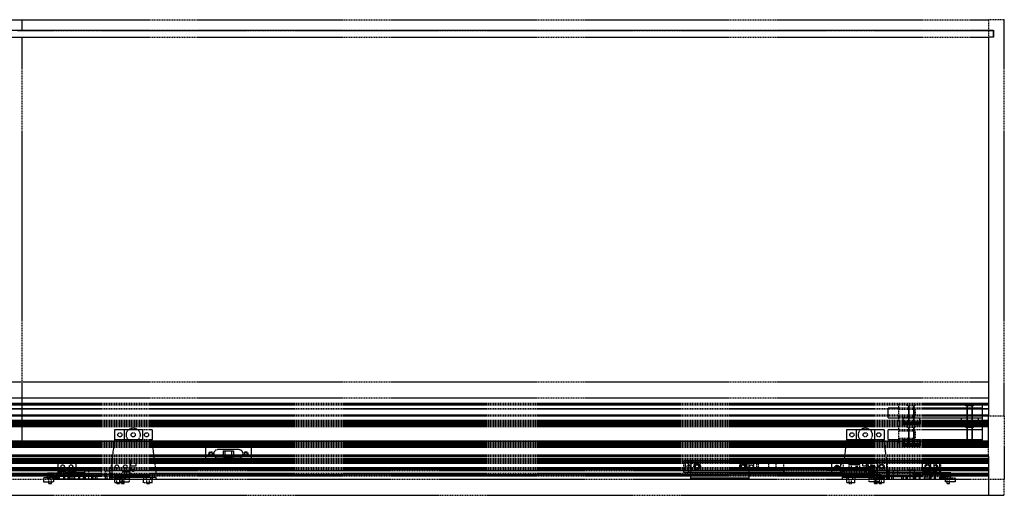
# Model space of a CAD drawing. Header units: millimetres. Extents: x 0 to 3534, y 0 to 599.
# Tile 3 of 3: x 2354 to 3534, y 29 to 599. Entities that reach past the tile are written whole.
import ezdxf

# ---------------------------------------------------------------- set-up
doc = ezdxf.new("R2010")
doc.units = ezdxf.units.MM
doc.header["$LTSCALE"] = 10
doc.linetypes.add('ALLCAD_Strich', pattern=[0.2, 0.15, -0.05])
doc.layers.add('BESCH_KONT_sich_schn_grun_2d', color=10, linetype='Continuous')

msp = doc.modelspace()

# ---------------------------------------------------------------- linework, layer by layer
at = {"layer": 'BESCH_KONT_sich_schn_grun_2d', "linetype": 'ALLCAD_Strich'}
for p, q in [((19, 599), (3515, 599)), ((2357.5, 586.4), (2357.5, 599)), ((3515, 599), (3515, 586.4)), ((3534, 599), (3515, 599)), ((3515, 599), (3515, 125)), ((3534, 124), (3534, 599)), ((19, 586.4), (3515, 586.4)), ((19, 578), (3515, 578)), ((2352, 586), (3515, 586)), ((2357.5, 94), (2357.5, 578)), ((3515, 586.4), (3521, 586.4)), ((3515, 586), (3520.5, 586)), ((3521, 578), (3515, 578)), ((3515, 578), (3515, 125)), ((3520.5, 586), (3520.5, 578)), ((3521, 586.4), (3521, 578)), ((19, 165), (3515, 165)), ((19, 146), (3515, 146)), ((3515, 139), (19, 139)), ((3515, 138.5), (19, 138.5)), ((3515, 137.5), (19, 137.5)), ((3515, 137), (19, 137)), ((3515, 132.5), (19, 132.5)), ((3515, 132.1), (19, 132.1)), ((3395, 127.8), (3395, 133.8)), ((3395, 133.8), (3407.5, 133.8)), ((3407.5, 138.3), (3507.5, 138.3)), ((3407.5, 137), (3407.5, 138.3)), ((3407.5, 118.5), (3407.5, 137)), ((3407.5, 133.8), (3507.5, 133.8)), ((3407.5, 132.3), (3427.5, 132.3)), ((3407.5, 132.3), (3427.5, 132.3)), ((3418, 136.3), (3418, 138.3)), ((3418, 136.3), (3418, 138.3)), ((3427, 136.3), (3418, 136.3)), ((3427, 136.3), (3418, 136.3)), ((3419.5, 136.3), (3419.5, 117.3)), ((3419.5, 113.8), (3419.5, 136.3)), ((3425.5, 136.3), (3425.5, 117.3)), ((3425.5, 113.8), (3425.5, 136.3)), ((3427, 136.3), (3427, 138.3)), ((3427, 136.3), (3427, 138.3)), ((3427.5, 123.3), (3427.5, 132.3)), ((3427.5, 123.3), (3427.5, 132.3)), ((3488, 136.3), (3488, 138.3)), ((3488, 136.3), (3488, 138.3)), ((3497, 136.3), (3488, 136.3)), ((3497, 136.3), (3488, 136.3)), ((3489.5, 136.3), (3489.5, 117.3)), ((3489.5, 113.8), (3489.5, 136.3)), ((3495.5, 136.3), (3495.5, 117.3)), ((3495.5, 113.8), (3495.5, 136.3)), ((3497, 136.3), (3497, 138.3)), ((3497, 136.3), (3497, 138.3)), ((3507.5, 138.3), (3507.5, 137)), ((3507.5, 137), (3507.5, 118.5)), ((3507.5, 137), (3507.5, 137)), ((3507.5, 137), (3507.5, 137)), ((3507.5, 137), (3507.5, 137)), ((3507.5, 137), (3507.5, 137)), ((3507.5, 137), (3507.5, 137)), ((3507.5, 137), (3507.5, 137)), ((3507.5, 137), (3507.5, 137)), ((3507.5, 137), (3507.5, 137)), ((3507.5, 137), (3507.5, 137)), ((3507.5, 137), (3507.5, 137)), ((3507.5, 137), (3507.5, 137)), ((3507.5, 137), (3507.5, 137)), ((3507.5, 137), (3507.5, 137)), ((3507.5, 137), (3507.5, 137)), ((3507.5, 137), (3507.5, 137)), ((3507.5, 137), (3507.5, 137)), ((3507.5, 137), (3507.5, 137)), ((3507.5, 137), (3507.5, 137)), ((3507.5, 137), (3507.5, 137)), ((3507.5, 137), (3507.5, 137)), ((3507.5, 137), (3507.5, 137)), ((3507.5, 137), (3507.5, 137)), ((3507.5, 137), (3507.5, 137)), ((3507.5, 137), (3507.5, 137)), ((3507.5, 137), (3507.5, 137)), ((3507.5, 137), (3507.5, 137)), ((3507.5, 137), (3507.5, 137)), ((3507.5, 137), (3507.5, 137)), ((3507.5, 137), (3507.5, 137)), ((3507.5, 137), (3507.5, 137)), ((3507.5, 137), (3507.5, 137)), ((3515, 125), (19, 125)), ((3515, 124), (19, 124)), ((3515, 124), (19, 124)), ((3515, 118.5), (19, 118.5)), ((3395, 121.8), (3395, 127.8)), ((3395, 121.8), (3407.5, 121.8)), ((3407.5, 123.3), (3427.5, 123.3)), ((3407.5, 123.3), (3427.5, 123.3)), ((3407.5, 121.8), (3507.5, 121.8)), ((3407.5, 117.3), (3407.5, 118.5)), ((3412.5, 121.8), (3412.5, 117)), ((3412.5, 121.8), (3432.5, 121.8)), ((3432.5, 121.8), (3432.5, 117)), ((3482.5, 121.8), (3482.5, 117)), ((3482.5, 121.8), (3502.5, 121.8)), ((3502.5, 121.8), (3502.5, 117)), ((3507.5, 118.5), (3507.5, 117.3)), ((3515, 115), (3515, 125)), ((3534, 124), (3515, 124)), ((3534, 124), (3534, 48)), ((3515, 117), (19, 117)), ((3515, 116.5), (19, 116.5)), ((3515, 116), (19, 116)), ((3515, 115), (19, 115)), ((3515, 114.8), (19, 114.8)), ((3515, 113.5), (19, 113.5)), ((3515, 113.2), (19, 113.2)), ((3515, 113), (19, 113)), ((3515, 112.5), (19, 112.5)), ((3515, 111), (19, 111)), ((2468, 107.5), (2468, 95.5)), ((2479.5, 107.5), (2468, 107.5)), ((2479.5, 107.5), (2479.5, 95.5)), ((2501.5, 107.5), (2479.5, 107.5)), ((2501.5, 107.5), (2501.5, 95.5)), ((2513, 107.5), (2501.5, 107.5)), ((2513, 107.5), (2513, 95.5)), ((3345, 107.5), (3345, 95.5)), ((3356.5, 107.5), (3345, 107.5)), ((3356.5, 107.5), (3356.5, 95.5)), ((3378.5, 107.5), (3356.5, 107.5)), ((3378.5, 107.5), (3378.5, 95.5)), ((3390, 107.5), (3378.5, 107.5)), ((3390, 107.5), (3390, 95.5)), ((3395, 101.8), (3395, 107.8)), ((3395, 107.8), (3407.5, 107.8)), ((3407.5, 117.3), (3507.5, 117.3)), ((3407.5, 112.3), (3507.5, 112.3)), ((3407.5, 111), (3407.5, 112.3)), ((3407.5, 92.5), (3407.5, 111)), ((3407.5, 107.8), (3507.5, 107.8)), ((3407.5, 106.3), (3427.5, 106.3)), ((3407.5, 106.3), (3427.5, 106.3)), ((3412.5, 117), (3432.5, 117)), ((3412.5, 115.9), (3412.5, 117)), ((3432.5, 115.9), (3412.5, 115.9)), ((3412.5, 115.9), (3412.5, 113.8)), ((3412.5, 115.3), (3432.5, 115.3)), ((3412.5, 113.8), (3432.5, 113.8)), ((3418, 110.3), (3418, 112.3)), ((3418, 110.3), (3418, 112.3)), ((3427, 110.3), (3418, 110.3)), ((3427, 110.3), (3418, 110.3)), ((3419.5, 113.8), (3419.5, 115.3)), ((3419.5, 110.3), (3419.5, 91.3)), ((3419.5, 87.8), (3419.5, 110.3)), ((3425.5, 113.8), (3425.5, 115.3)), ((3425.5, 110.3), (3425.5, 91.3)), ((3425.5, 87.8), (3425.5, 110.3)), ((3427, 110.3), (3427, 112.3)), ((3427, 110.3), (3427, 112.3)), ((3427.5, 97.3), (3427.5, 106.3)), ((3427.5, 97.3), (3427.5, 106.3)), ((3432.5, 117), (3432.5, 115.9)), ((3432.5, 115.9), (3432.5, 113.8)), ((3482.5, 117), (3502.5, 117)), ((3482.5, 115.9), (3482.5, 117)), ((3502.5, 115.9), (3482.5, 115.9)), ((3482.5, 115.9), (3482.5, 113.8)), ((3482.5, 115.3), (3502.5, 115.3)), ((3482.5, 113.8), (3502.5, 113.8)), ((3488, 110.3), (3488, 112.3)), ((3488, 110.3), (3488, 112.3)), ((3497, 110.3), (3488, 110.3)), ((3497, 110.3), (3488, 110.3)), ((3489.5, 113.8), (3489.5, 115.3)), ((3489.5, 110.3), (3489.5, 91.3)), ((3489.5, 87.8), (3489.5, 110.3)), ((3495.5, 113.8), (3495.5, 115.3)), ((3495.5, 110.3), (3495.5, 91.3)), ((3495.5, 87.8), (3495.5, 110.3)), ((3497, 110.3), (3497, 112.3)), ((3497, 110.3), (3497, 112.3)), ((3502.5, 117), (3502.5, 115.9)), ((3502.5, 115.9), (3502.5, 113.8)), ((3507.5, 112.3), (3507.5, 111)), ((3507.5, 111), (3507.5, 92.5)), ((3507.5, 111), (3507.5, 111)), ((3507.5, 111), (3507.5, 111)), ((3507.5, 111), (3507.5, 111)), ((3507.5, 111), (3507.5, 111)), ((3507.5, 111), (3507.5, 111)), ((3507.5, 111), (3507.5, 111)), ((3507.5, 111), (3507.5, 111)), ((3507.5, 111), (3507.5, 111)), ((3507.5, 111), (3507.5, 111)), ((3507.5, 111), (3507.5, 111)), ((3507.5, 111), (3507.5, 111)), ((3507.5, 111), (3507.5, 111)), ((3507.5, 111), (3507.5, 111)), ((3507.5, 111), (3507.5, 111)), ((3507.5, 111), (3507.5, 111)), ((3507.5, 111), (3507.5, 111)), ((3507.5, 111), (3507.5, 111)), ((3507.5, 111), (3507.5, 111)), ((3507.5, 111), (3507.5, 111)), ((3507.5, 111), (3507.5, 111)), ((3507.5, 111), (3507.5, 111)), ((3507.5, 111), (3507.5, 111)), ((3507.5, 111), (3507.5, 111)), ((3507.5, 111), (3507.5, 111)), ((3507.5, 111), (3507.5, 111)), ((3507.5, 111), (3507.5, 111)), ((3507.5, 111), (3507.5, 111)), ((3507.5, 111), (3507.5, 111)), ((3507.5, 111), (3507.5, 111)), ((3507.5, 111), (3507.5, 111)), ((3507.5, 111), (3507.5, 111)), ((3515, 113.5), (3515, 115)), ((3515, 113.2), (3515, 113.5)), ((3515, 77), (3515, 113.2)), ((2468, 95), (2463, 57)), ((2479.5, 95.5), (2468, 95.5)), ((2468, 95.5), (2468, 95)), ((2501.5, 95.5), (2479.5, 95.5)), ((2513, 95.5), (2501.5, 95.5)), ((2501.5, 95.5), (2501.5, 95.5)), ((2501.5, 95.5), (2501.5, 95.5)), ((2501.5, 95.5), (2501.5, 95.5)), ((2501.5, 95.5), (2501.5, 95.5)), ((2501.5, 95.5), (2501.5, 95.5)), ((2501.5, 95.5), (2501.5, 95.5)), ((2501.5, 95.5), (2501.5, 95.5)), ((2501.5, 95.5), (2501.5, 95.5)), ((2501.5, 95.5), (2501.5, 95.5)), ((2501.5, 95.5), (2501.5, 95.5)), ((2501.5, 95.5), (2501.5, 95.5)), ((2501.5, 95.5), (2501.5, 95.5)), ((2501.5, 95.5), (2501.5, 95.5)), ((2501.5, 95.5), (2501.5, 95.5)), ((2501.5, 95.5), (2501.5, 95.5)), ((2501.5, 95.5), (2501.5, 95.5)), ((2501.5, 95.5), (2501.5, 95.5)), ((2501.5, 95.5), (2501.5, 95.5)), ((2501.5, 95.5), (2501.5, 95.5)), ((2501.5, 95.5), (2501.5, 95.5)), ((2501.5, 95.5), (2501.5, 95.5)), ((2501.5, 95.5), (2501.5, 95.5)), ((2501.5, 95.5), (2501.5, 95.5)), ((2501.5, 95.5), (2501.5, 95.5)), ((2501.5, 95.5), (2501.5, 95.5)), ((2501.5, 95.5), (2501.5, 95.5)), ((2501.5, 95.5), (2501.5, 95.5)), ((2501.5, 95.5), (2501.5, 95.5)), ((2501.5, 95.5), (2501.5, 95.5)), ((2501.5, 95.5), (2501.5, 95.5)), ((2501.5, 95.5), (2501.5, 95.5)), ((2513, 95), (2513, 95.5)), ((2518, 57), (2513, 95)), ((3345, 95), (3340, 57)), ((3356.5, 95.5), (3345, 95.5)), ((3345, 95.5), (3345, 95)), ((3378.5, 95.5), (3356.5, 95.5)), ((3390, 95.5), (3378.5, 95.5)), ((3378.5, 95.5), (3378.5, 95.5)), ((3378.5, 95.5), (3378.5, 95.5)), ((3378.5, 95.5), (3378.5, 95.5)), ((3378.5, 95.5), (3378.5, 95.5)), ((3378.5, 95.5), (3378.5, 95.5)), ((3378.5, 95.5), (3378.5, 95.5)), ((3378.5, 95.5), (3378.5, 95.5)), ((3378.5, 95.5), (3378.5, 95.5)), ((3378.5, 95.5), (3378.5, 95.5)), ((3378.5, 95.5), (3378.5, 95.5)), ((3378.5, 95.5), (3378.5, 95.5)), ((3378.5, 95.5), (3378.5, 95.5)), ((3378.5, 95.5), (3378.5, 95.5)), ((3378.5, 95.5), (3378.5, 95.5)), ((3378.5, 95.5), (3378.5, 95.5)), ((3378.5, 95.5), (3378.5, 95.5)), ((3378.5, 95.5), (3378.5, 95.5)), ((3378.5, 95.5), (3378.5, 95.5)), ((3378.5, 95.5), (3378.5, 95.5)), ((3378.5, 95.5), (3378.5, 95.5)), ((3378.5, 95.5), (3378.5, 95.5)), ((3378.5, 95.5), (3378.5, 95.5)), ((3378.5, 95.5), (3378.5, 95.5)), ((3378.5, 95.5), (3378.5, 95.5)), ((3378.5, 95.5), (3378.5, 95.5)), ((3378.5, 95.5), (3378.5, 95.5)), ((3378.5, 95.5), (3378.5, 95.5)), ((3378.5, 95.5), (3378.5, 95.5)), ((3378.5, 95.5), (3378.5, 95.5)), ((3378.5, 95.5), (3378.5, 95.5)), ((3378.5, 95.5), (3378.5, 95.5)), ((3390, 95), (3390, 95.5)), ((3395, 57), (3390, 95)), ((3395, 95.8), (3395, 101.8)), ((3395, 95.8), (3407.5, 95.8)), ((3407.5, 97.3), (3427.5, 97.3)), ((3407.5, 97.3), (3427.5, 97.3)), ((3407.5, 95.8), (3507.5, 95.8)), ((3412.5, 95.8), (3412.5, 91)), ((3412.5, 95.8), (3432.5, 95.8)), ((3432.5, 95.8), (3432.5, 91)), ((3482.5, 95.8), (3482.5, 91)), ((3482.5, 95.8), (3502.5, 95.8)), ((3502.5, 95.8), (3502.5, 91)), ((3515, 94), (19, 94)), ((19, 94), (3515, 94)), ((3515, 92.5), (19, 92.5)), ((3515, 91.5), (19, 91.5)), ((3515, 91), (19, 91)), ((3515, 90.5), (19, 90.5)), ((3515, 90), (19, 90)), ((3515, 89), (19, 89)), ((3515, 88), (19, 88)), ((3515, 86.3), (19, 86.3)), ((3515, 92), (1603, 92)), ((2632, 88), (2577, 88)), ((2577, 88), (2577, 69.5)), ((2617, 83.8), (2592, 83.8)), ((2632, 69.5), (2632, 88)), ((3407.5, 91.3), (3407.5, 92.5)), ((3407.5, 91.3), (3507.5, 91.3)), ((3412.5, 91), (3432.5, 91)), ((3412.5, 89.9), (3412.5, 91)), ((3432.5, 89.9), (3412.5, 89.9)), ((3412.5, 89.9), (3412.5, 87.8)), ((3412.5, 89.3), (3432.5, 89.3)), ((3412.5, 87.8), (3432.5, 87.8)), ((3419.5, 87.8), (3419.5, 89.3)), ((3425.5, 87.8), (3425.5, 89.3)), ((3432.5, 91), (3432.5, 89.9)), ((3432.5, 89.9), (3432.5, 87.8)), ((3482.5, 91), (3502.5, 91)), ((3482.5, 89.9), (3482.5, 91)), ((3502.5, 89.9), (3482.5, 89.9)), ((3482.5, 89.9), (3482.5, 87.8)), ((3482.5, 89.3), (3502.5, 89.3)), ((3482.5, 87.8), (3502.5, 87.8)), ((3489.5, 87.8), (3489.5, 89.3)), ((3495.5, 87.8), (3495.5, 89.3)), ((3502.5, 91), (3502.5, 89.9)), ((3502.5, 89.9), (3502.5, 87.8)), ((3507.5, 92.5), (3507.5, 91.3)), ((3515, 77), (19, 77)), ((3515, 75.5), (19, 75.5)), ((3515, 73), (19, 73)), ((3515, 71.8), (19, 71.8)), ((3515, 71.3), (19, 71.3)), ((2422, 71), (2400, 71)), ((2400, 71), (2400, 56)), ((2422, 57.5), (2422, 71)), ((2487, 71), (2465, 71)), ((2465, 71), (2465, 51.5)), ((2487, 57.5), (2487, 71)), ((2582, 78.8), (2582, 78.8)), ((2582, 78.8), (2582, 78.8)), ((2582, 78.8), (2582, 78.8)), ((2582, 78.8), (2582, 78.8)), ((2582, 78.8), (2582, 78.8)), ((2582, 78.8), (2582, 78.8)), ((2582, 78.8), (2582, 78.8)), ((2582, 78.8), (2582, 78.8)), ((2582, 78.8), (2582, 78.8)), ((2582, 78.8), (2582, 78.8)), ((2582, 78.8), (2582, 78.8)), ((2582, 78.8), (2582, 78.8)), ((2582, 78.8), (2582, 78.8)), ((2582, 78.8), (2582, 78.8)), ((2582, 78.8), (2582, 78.8)), ((2582, 78.8), (2582, 78.8)), ((2582, 78.8), (2582, 78.7)), ((2582, 78.8), (2582, 78.8)), ((2582, 78.8), (2582, 78.8)), ((2582, 78.8), (2582, 78.8)), ((2582, 78.8), (2582, 78.8)), ((2582, 78.8), (2582, 78.7)), ((2582, 78.7), (2582, 78.7)), ((2582, 78.7), (2582, 78.7)), ((2582, 78.7), (2582, 78.7)), ((2582, 78.7), (2582, 78.7)), ((2582, 78.7), (2582, 78.7)), ((2582, 78.7), (2582, 78.7)), ((2582, 78.7), (2582, 78.7)), ((2582, 78.7), (2582, 78.7)), ((2582, 78.7), (2582, 78.7)), ((2582, 78.7), (2582, 78.7)), ((2582, 78.7), (2582, 78.7)), ((2582, 78.7), (2582, 78.7)), ((2582, 78.7), (2582, 78.7)), ((2582, 78.7), (2582, 78.7)), ((2582, 78.7), (2582, 78.7)), ((2582, 78.7), (2582, 78.7)), ((2582, 78.7), (2582, 78.7)), ((2592, 73.8), (2617, 73.8)), ((2598.2, 82.3), (2600.8, 82.3)), ((2598.2, 82.3), (2598.2, 75.3)), ((2600.8, 75.3), (2598.2, 75.3)), ((2600.8, 82.3), (2608.2, 82.3)), ((2600.8, 75.3), (2600.8, 82.3)), ((2608.2, 75.3), (2600.8, 75.3)), ((2608.2, 82.3), (2608.2, 75.3)), ((2608.2, 82.3), (2610.8, 82.3)), ((2610.8, 75.3), (2608.2, 75.3)), ((2610.8, 82.3), (2610.8, 75.3)), ((3270, 55.8), (3270, 71.3)), ((3278.5, 71.3), (3278.5, 70.3)), ((3283.5, 70.3), (3283.5, 71.3)), ((3284.5, 70.3), (3284.5, 71.3)), ((3289.5, 71.3), (3289.5, 70.3)), ((3318.5, 71.3), (3318.5, 70.3)), ((3323.5, 70.3), (3323.5, 71.3)), ((3324.5, 70.3), (3324.5, 71.3)), ((3327, 71.8), (3327, 53.3)), ((3329.5, 71.3), (3329.5, 70.3)), ((3338, 55.8), (3338, 71.3)), ((3371, 71), (3393, 71)), ((3371, 57.5), (3371, 71)), ((3382, 53.3), (3382, 71.8)), ((3393, 71), (3393, 51.5)), ((3436, 57.5), (3436, 71)), ((3436, 71), (3458, 71)), ((3458, 71), (3458, 70.8)), ((3515, 75.5), (3515, 77)), ((3515, 75.5), (3515, 29)), ((3515, 69.5), (19, 69.5)), ((3515, 68), (19, 68)), ((3515, 61), (19, 61)), ((3515, 59.5), (19, 59.5)), ((3515, 70), (1426, 70)), ((3515, 67), (2270, 67)), ((3515, 62), (2270, 62)), ((2430, 59), (2439, 59)), ((2430, 59), (2430, 58.5)), ((2439, 59), (2439, 58.5)), ((2487.5, 64), (2487.5, 67)), ((2493.5, 64), (2487.5, 64)), ((2493.5, 67), (2493.5, 64)), ((2577, 69.5), (2632, 69.5)), ((3150, 68.7), (3150, 70.8)), ((3150, 70.8), (3270, 70.8)), ((3150, 68.7), (3270, 68.7)), ((3150, 58.2), (3150, 68.7)), ((3151.5, 68.7), (3151.5, 58.2)), ((3155.5, 70.8), (3155.5, 68.7)), ((3155.5, 68.7), (3155.5, 58.2)), ((3158.5, 70.8), (3158.5, 68.7)), ((3158.5, 68.7), (3158.5, 58.2)), ((3162.5, 68.7), (3162.5, 68.7)), ((3162.5, 68.7), (3162.5, 58.2)), ((3162.5, 68.7), (3162.5, 68.7)), ((3162.5, 68.7), (3162.5, 68.7)), ((3162.5, 68.7), (3162.5, 68.7)), ((3162.5, 68.7), (3162.5, 68.7)), ((3162.5, 68.7), (3162.5, 68.7)), ((3162.5, 68.7), (3162.5, 68.7)), ((3162.5, 68.7), (3162.5, 68.7)), ((3162.5, 68.7), (3162.5, 68.7)), ((3162.5, 68.7), (3162.5, 68.7)), ((3162.5, 68.7), (3162.5, 68.7)), ((3162.5, 68.7), (3162.5, 68.7)), ((3162.5, 68.7), (3162.5, 68.7)), ((3162.5, 68.7), (3162.5, 68.7)), ((3162.5, 68.7), (3162.5, 68.7)), ((3162.5, 68.7), (3162.5, 68.7)), ((3162.5, 68.7), (3162.5, 68.7)), ((3162.5, 68.7), (3162.5, 68.7)), ((3162.5, 68.7), (3162.5, 68.7)), ((3162.5, 68.7), (3162.5, 68.7)), ((3162.5, 68.7), (3162.5, 68.7)), ((3162.5, 68.7), (3162.5, 68.7)), ((3162.5, 68.7), (3162.5, 68.7)), ((3162.5, 68.7), (3162.5, 68.7)), ((3162.5, 68.7), (3162.5, 68.7)), ((3225.7, 68.5), (3225.7, 58.5)), ((3237.2, 68.5), (3225.7, 68.5)), ((3228.5, 48), (3228.5, 70)), ((3233.7, 68.5), (3233.7, 58.5)), ((3239.2, 68.5), (3237.2, 68.5)), ((3237.2, 68.5), (3237.2, 58.5)), ((3239.2, 68.5), (3239.2, 58.5)), ((3251.7, 68.5), (3239.2, 68.5)), ((3251.7, 68.5), (3251.7, 58.5)), ((3260.2, 68.5), (3251.7, 68.5)), ((3260.2, 68.5), (3260.2, 58.5)), ((3278.5, 70.8), (3270, 70.8)), ((3270, 70.8), (3270, 68.7)), ((3270, 70.3), (3338, 70.3)), ((3270, 70.3), (3338, 70.3)), ((3270, 68.7), (3338, 68.7)), ((3283.5, 70.8), (3278.5, 70.8)), ((3278.5, 70.8), (3278.5, 70.3)), ((3284.5, 70.8), (3283.5, 70.8)), ((3283.5, 70.3), (3283.5, 70.8)), ((3289.5, 70.8), (3284.5, 70.8)), ((3284.5, 70.3), (3284.5, 70.8)), ((3289.5, 70.8), (3289.5, 70.3)), ((3318.5, 70.8), (3289.5, 70.8)), ((3318.5, 70.8), (3318.5, 70.3)), ((3323.5, 70.8), (3318.5, 70.8)), ((3323.5, 70.3), (3323.5, 70.8)), ((3324.5, 70.8), (3323.5, 70.8)), ((3329.5, 70.8), (3324.5, 70.8)), ((3324.5, 70.3), (3324.5, 70.8)), ((3329.5, 70.8), (3329.5, 70.3)), ((3338, 70.8), (3329.5, 70.8)), ((3332, 62.5), (3332, 62.5)), ((3332, 62.5), (3332, 62.5)), ((3332, 62.5), (3332, 62.5)), ((3332, 62.5), (3332, 62.5)), ((3332, 62.5), (3332, 62.5)), ((3332, 62.5), (3332, 62.5)), ((3332, 62.5), (3332, 62.5)), ((3332, 62.5), (3332, 62.5)), ((3332, 62.5), (3332, 62.5)), ((3332, 62.5), (3332, 62.5)), ((3332, 62.5), (3332, 62.5)), ((3332, 62.5), (3332, 62.5)), ((3332, 62.5), (3332, 62.5)), ((3332, 62.5), (3332, 62.5)), ((3332, 62.5), (3332, 62.5)), ((3332, 62.5), (3332, 62.5)), ((3332, 62.5), (3332, 62.5)), ((3332, 62.5), (3332, 62.5)), ((3332, 62.5), (3332, 62.5)), ((3332, 62.5), (3332, 62.5)), ((3332, 62.5), (3332, 62.5)), ((3332, 62.5), (3332, 62.5)), ((3332, 62.5), (3332, 62.5)), ((3332, 62.5), (3332, 62.5)), ((3332, 62.5), (3332, 62.5)), ((3332, 62.5), (3332, 62.5)), ((3332, 62.5), (3332, 62.5)), ((3332, 62.5), (3332, 62.5)), ((3332, 62.5), (3332, 62.5)), ((3332, 62.5), (3332, 62.5)), ((3332, 62.5), (3332, 62.5)), ((3332, 62.5), (3332, 62.5)), ((3332, 62.5), (3332, 62.5)), ((3332, 62.5), (3332, 62.5)), ((3332, 62.5), (3332, 62.5)), ((3332, 62.5), (3332, 62.5)), ((3332, 62.5), (3332, 62.5)), ((3332, 62.5), (3332, 62.5)), ((3332, 62.5), (3332, 62.5)), ((3332, 62.5), (3332, 62.5)), ((3332, 62.5), (3332, 62.5)), ((3338, 68.7), (3338, 70.8)), ((3338, 70.8), (3458, 70.8)), ((3338, 68.7), (3458, 68.7)), ((3367, 67.5), (3342, 67.5)), ((3347.7, 68.5), (3356.2, 68.5)), ((3347.7, 68.5), (3347.7, 58.5)), ((3348.2, 66), (3360.8, 66)), ((3348.2, 59), (3348.2, 66)), ((3360.8, 59), (3348.2, 59)), ((3350.8, 59), (3350.8, 66)), ((3356.2, 68.5), (3368.7, 68.5)), ((3356.2, 68.5), (3356.2, 58.5)), ((3358.2, 59), (3358.2, 66)), ((3360.8, 59), (3360.8, 66)), ((3364.5, 64), (3364.5, 67)), ((3370.5, 64), (3364.5, 64)), ((3368.7, 68.5), (3370.7, 68.5)), ((3368.7, 68.5), (3368.7, 58.5)), ((3370.5, 67), (3370.5, 64)), ((3370.7, 68.5), (3370.7, 58.5)), ((3370.7, 68.5), (3382.2, 68.5)), ((3374.2, 68.5), (3374.2, 58.5)), ((3382.2, 68.5), (3382.2, 58.5)), ((3428, 59), (3419, 59)), ((3419, 59), (3419, 58.5)), ((3428, 59), (3428, 58.5)), ((3445.5, 68.7), (3445.5, 58.2)), ((3449.5, 70.8), (3449.5, 68.7)), ((3449.5, 68.7), (3449.5, 58.2)), ((3452.5, 70.8), (3452.5, 68.7)), ((3452.5, 68.7), (3452.5, 58.2)), ((3456.5, 68.7), (3456.5, 58.2)), ((3458, 68.7), (3458, 70.8)), ((3458, 58.2), (3458, 68.7)), ((3534, 48), (0, 48)), ((3515, 55), (19, 55)), ((3515, 53.3), (19, 53.3)), ((3515, 53), (19, 53)), ((2407, 58.5), (1127, 58.5)), ((2399.5, 52), (1134.5, 52)), ((2397.5, 53.5), (1136.5, 53.5)), ((2395, 50), (2383, 50)), ((2383, 50), (2383, 45)), ((2387.5, 50), (2387.5, 48)), ((2388, 56), (2401.5, 56)), ((2388, 50), (2388, 56)), ((2388.5, 50), (2388.5, 48)), ((2389.5, 43), (2389.5, 48)), ((2390, 50), (2390, 54)), ((2390, 54), (2404, 54)), ((2390, 50), (2390, 48)), ((2390.5, 51.5), (2395.5, 51.5)), ((2390.5, 51.5), (2390.5, 48.5)), ((2395, 50.5), (2390.5, 50.5)), ((2390.5, 48.5), (2395.5, 48.5)), ((2392.5, 43), (2392.5, 48)), ((2393.5, 50), (2393.5, 48)), ((2394, 56), (2394, 54)), ((2395, 51.5), (2395, 50)), ((2397.5, 50), (2395, 50)), ((2395, 50), (2395, 45)), ((2398, 51.5), (2395.5, 51.5)), ((2395.5, 51.5), (2395.5, 48.5)), ((2398, 48.5), (2395.5, 48.5)), ((2396.5, 56), (2396.5, 54)), ((2397.5, 53.5), (2397.5, 50)), ((2471.5, 53.5), (2397.5, 53.5)), ((2397.5, 50), (2399.5, 50)), ((2397.5, 50), (2397.5, 48)), ((2400, 51.5), (2398, 51.5)), ((2398, 51.5), (2398, 48.5)), ((2400, 48.5), (2398, 48.5)), ((2399, 56), (2399, 54)), ((2399.5, 52), (2469.5, 52)), ((2399.5, 52), (2399.5, 48)), ((2400, 56), (2400, 54)), ((2400, 54), (2400, 51.5)), ((2469, 51.5), (2400, 51.5)), ((2400, 51.5), (2400, 48.5)), ((2469, 48.5), (2400, 48.5)), ((2400.5, 56), (2400.5, 54)), ((2401.5, 58), (2401.5, 56)), ((2401.5, 58), (2409.5, 58)), ((2404, 56), (2401.5, 56)), ((2401.5, 56), (2401.5, 54)), ((2401.5, 51.5), (2401.5, 48.5)), ((2401.8, 51.5), (2401.8, 48.5)), ((2409.5, 56), (2404, 56)), ((2404, 56), (2404, 54)), ((2404, 54), (2413, 54)), ((2405, 48.5), (2405, 48)), ((2406.5, 53.5), (2406.5, 52)), ((2407, 58.5), (2412, 58.5)), ((2407, 58.5), (2407, 48.5)), ((2407, 51.5), (2407, 48.5)), ((2407.5, 56), (2407.5, 54)), ((2408, 51.5), (2408, 48.5)), ((2409.5, 58), (2409.5, 56)), ((2413, 56), (2409.5, 56)), ((2412, 58.5), (2412, 48.5)), ((2417, 58.5), (2412, 58.5)), ((2412, 51.5), (2412, 48.5)), ((2412.5, 53.5), (2412.5, 52)), ((2413, 57.5), (2422, 57.5)), ((2413, 51.5), (2413, 57.5)), ((2426.5, 56), (2413, 56)), ((2413, 54), (2426.5, 54)), ((2413, 51.5), (2413, 48.5)), ((2413.5, 56), (2413.5, 54)), ((2414, 48.5), (2414, 48)), ((2414.5, 51.5), (2414.5, 48.5)), ((2417, 58.5), (2452, 58.5)), ((2417, 58.5), (2417, 53.5)), ((2417, 51.5), (2417, 48.5)), ((2419.2, 51.5), (2419.2, 48.5)), ((2419.5, 56), (2419.5, 54)), ((2420, 51.5), (2420, 48.5)), ((2420.5, 56), (2420.5, 54)), ((2422, 56), (2422, 54)), ((2424.5, 56), (2424.5, 54)), ((2425, 51.5), (2425, 48.5)), ((2425.5, 56), (2425.5, 54)), ((2426, 51.5), (2426, 48.5)), ((2433, 56), (2426.5, 56)), ((2426.5, 56), (2426.5, 54)), ((2426.5, 54), (2431, 54)), ((2427, 56), (2427, 54)), ((2430, 48.5), (2430, 48)), ((2430.5, 53.5), (2430.5, 52)), ((2430.5, 51.5), (2430.5, 48.5)), ((2431, 54), (2431, 48)), ((2432, 58.5), (2432, 48.5)), ((2432, 58.5), (2432, 53.5)), ((2432, 51.5), (2432, 48.5)), ((2433, 56), (2433, 48)), ((2437, 58.5), (2437, 48.5)), ((2437, 58.5), (2437, 53.5)), ((2437, 51.5), (2437, 48.5)), ((2438.5, 53.5), (2438.5, 52)), ((2439, 48.5), (2439, 48)), ((2440.5, 51.5), (2440.5, 48.5)), ((2442, 51.5), (2442, 48.5)), ((2445, 51.5), (2445, 48.5)), ((2446, 53.5), (2446, 51.5)), ((2447, 51.5), (2447, 48.5)), ((2451, 53.5), (2451, 51.5)), ((2452, 58.5), (2452, 53.5)), ((2457, 58.5), (2452, 58.5)), ((2455, 48.5), (2455, 48)), ((2456.5, 53.5), (2456.5, 52)), ((2457, 58.5), (2462, 58.5)), ((2457, 58.5), (2457, 48.5)), ((2457, 51.5), (2457, 48.5)), ((2459, 51.5), (2459, 48.5)), ((2462, 58.5), (2462, 48.5)), ((3396, 58.5), (2462, 58.5)), ((2462, 51.5), (2462, 48.5)), ((2462.5, 53.5), (2462.5, 52)), ((2463, 50.5), (2463, 57)), ((2518, 50.5), (2463, 50.5)), ((2463, 48), (2463, 50.5)), ((2464, 48.5), (2464, 48)), ((2465, 51.5), (2465, 48.5)), ((2468, 50.5), (2468, 48)), ((2468, 48), (2468, 44)), ((2478, 51.5), (2469, 51.5)), ((2469, 51.5), (2469, 48.5)), ((2481, 48.5), (2469, 48.5)), ((2469.5, 53.5), (2469.5, 52)), ((2469.5, 52), (2469.5, 48)), ((3388.5, 52), (2469.5, 52)), ((2470, 50.5), (2470, 48)), ((2471, 43), (2471, 48)), ((2471.2, 53.5), (2471.2, 48)), ((2471.5, 50), (2471.5, 53.5)), ((3386.5, 53.5), (2471.5, 53.5)), ((2474, 50), (2471.5, 50)), ((2486, 50), (2474, 50)), ((2474, 50), (2474, 45)), ((2475, 50.5), (2475, 48)), ((2475.5, 50), (2475.5, 48)), ((2476.5, 43), (2476.5, 48)), ((2478, 57.5), (2487, 57.5)), ((2478, 56.5), (2478, 57.5)), ((2478, 56.5), (2478, 51.5)), ((2487, 56.5), (2478, 56.5)), ((2478, 51.5), (2478, 48.5)), ((2478, 48.5), (2478, 48)), ((2478, 44), (2478, 48)), ((2479.5, 43), (2479.5, 48)), ((2480.5, 50), (2480.5, 48)), ((2481, 53.5), (2481, 48.5)), ((2486, 45), (2486, 50)), ((2487, 53.5), (2487, 56.5)), ((2503, 50.5), (2503, 48)), ((2503, 44), (2503, 48)), ((2506, 50.5), (2506, 48)), ((2507, 43), (2507, 48)), ((2510, 43), (2510, 48)), ((2511, 50.5), (2511, 48)), ((2513, 50.5), (2513, 48)), ((2513, 44), (2513, 48)), ((2518, 50.5), (2518, 57)), ((2518, 48), (2518, 50.5)), ((3150, 58.2), (3270, 58.2)), ((3150, 56.3), (3150, 58.2)), ((3150, 56.3), (3270, 56.3)), ((3155.5, 58.2), (3155.5, 56.3)), ((3158.5, 58.2), (3158.5, 56.3)), ((3158.5, 48), (3158.5, 56.3)), ((3158.5, 50), (3228.5, 50)), ((3188.5, 50), (3188.5, 48)), ((3188.7, 50), (3188.7, 48)), ((3192.1, 48), (3192.1, 50)), ((3194.9, 48), (3194.9, 50)), ((3198.3, 50), (3198.3, 48)), ((3198.5, 50), (3198.5, 48)), ((3270, 58.2), (3270, 56.3)), ((3338, 58.2), (3270, 58.2)), ((3270, 56.8), (3338, 56.8)), ((3270, 56.8), (3338, 56.8)), ((3270, 56.3), (3278.5, 56.3)), ((3270, 55.8), (3338, 55.8)), ((3278.5, 56.8), (3278.5, 55.8)), ((3278.5, 56.8), (3278.5, 56.3)), ((3278.5, 56.3), (3283.5, 56.3)), ((3283.5, 55.8), (3283.5, 56.8)), ((3283.5, 56.3), (3283.5, 56.8)), ((3283.5, 56.3), (3284.5, 56.3)), ((3284.5, 55.8), (3284.5, 56.8)), ((3284.5, 56.3), (3284.5, 56.8)), ((3284.5, 56.3), (3289.5, 56.3)), ((3289.5, 56.8), (3289.5, 55.8)), ((3289.5, 56.8), (3289.5, 56.3)), ((3289.5, 56.3), (3318.5, 56.3)), ((3318.5, 56.8), (3318.5, 55.8)), ((3318.5, 56.8), (3318.5, 56.3)), ((3318.5, 56.3), (3323.5, 56.3)), ((3323.5, 55.8), (3323.5, 56.8)), ((3323.5, 56.3), (3323.5, 56.8)), ((3323.5, 56.3), (3324.5, 56.3)), ((3324.5, 55.8), (3324.5, 56.8)), ((3324.5, 56.3), (3324.5, 56.8)), ((3324.5, 56.3), (3329.5, 56.3)), ((3329.5, 56.8), (3329.5, 55.8)), ((3329.5, 56.8), (3329.5, 56.3)), ((3329.5, 56.3), (3338, 56.3)), ((3338, 56.3), (3338, 58.2)), ((3338, 58.2), (3458, 58.2)), ((3338, 56.3), (3458, 56.3)), ((3340, 50.5), (3340, 57)), ((3395, 50.5), (3340, 50.5)), ((3340, 48), (3340, 50.5)), ((3342, 57.5), (3367, 57.5)), ((3345, 50.5), (3345, 48)), ((3345, 48), (3345, 44)), ((3347, 50.5), (3347, 48)), ((3348, 43), (3348, 48)), ((3351, 43), (3351, 48)), ((3352, 50.5), (3352, 48)), ((3355, 50.5), (3355, 48)), ((3355, 44), (3355, 48)), ((3380, 57.5), (3371, 57.5)), ((3371, 53.5), (3371, 56.5)), ((3371, 56.5), (3380, 56.5)), ((3372, 50), (3384, 50)), ((3372, 45), (3372, 50)), ((3377, 53.5), (3377, 48.5)), ((3377, 48.5), (3389, 48.5)), ((3377.5, 50), (3377.5, 48)), ((3378.5, 43), (3378.5, 48)), ((3380, 56.5), (3380, 57.5)), ((3380, 56.5), (3380, 51.5)), ((3380, 51.5), (3389, 51.5)), ((3380, 51.5), (3380, 48.5)), ((3380, 48.5), (3380, 48)), ((3380, 44), (3380, 48)), ((3381.5, 43), (3381.5, 48)), ((3382.5, 50), (3382.5, 48)), ((3383, 50.5), (3383, 48)), ((3384, 50), (3386.5, 50)), ((3384, 50), (3384, 45)), ((3386.5, 50), (3386.5, 53.5)), ((3386.5, 53.5), (3460.5, 53.5)), ((3386.8, 53.5), (3386.8, 48)), ((3387, 43), (3387, 48)), ((3388, 50.5), (3388, 48)), ((3388.5, 53.5), (3388.5, 52)), ((3388.5, 52), (3388.5, 48)), ((3458.5, 52), (3388.5, 52)), ((3389, 51.5), (3458, 51.5)), ((3389, 51.5), (3389, 48.5)), ((3389, 48.5), (3458, 48.5)), ((3390, 50.5), (3390, 48)), ((3390, 44), (3390, 48)), ((3393, 51.5), (3393, 48.5)), ((3394, 48.5), (3394, 48)), ((3395, 50.5), (3395, 57)), ((3395, 48), (3395, 50.5)), ((3395.5, 53.5), (3395.5, 52)), ((3401, 58.5), (3396, 58.5)), ((3396, 58.5), (3396, 48.5)), ((3396, 51.5), (3396, 48.5)), ((3399, 51.5), (3399, 48.5)), ((3406, 58.5), (3401, 58.5)), ((3401, 58.5), (3401, 48.5)), ((3401, 51.5), (3401, 48.5)), ((3401.5, 53.5), (3401.5, 52)), ((3403, 48.5), (3403, 48)), ((3441, 58.5), (3406, 58.5)), ((3406, 58.5), (3406, 53.5)), ((3407, 53.5), (3407, 51.5)), ((3411, 51.5), (3411, 48.5)), ((3412, 53.5), (3412, 51.5)), ((3413, 51.5), (3413, 48.5)), ((3416, 51.5), (3416, 48.5)), ((3417.5, 51.5), (3417.5, 48.5)), ((3419, 48.5), (3419, 48)), ((3419.5, 53.5), (3419.5, 52)), ((3421, 58.5), (3421, 48.5)), ((3421, 58.5), (3421, 53.5)), ((3421, 51.5), (3421, 48.5)), ((3425, 56), (3431.5, 56)), ((3425, 56), (3425, 48)), ((3426, 58.5), (3426, 48.5)), ((3426, 58.5), (3426, 53.5)), ((3426, 51.5), (3426, 48.5)), ((3431.5, 54), (3427, 54)), ((3427, 54), (3427, 48)), ((3427.5, 53.5), (3427.5, 52)), ((3427.5, 51.5), (3427.5, 48.5)), ((3428, 48.5), (3428, 48)), ((3431, 56), (3431, 54)), ((3431.5, 56), (3445, 56)), ((3431.5, 56), (3431.5, 54)), ((3445, 54), (3431.5, 54)), ((3432, 51.5), (3432, 48.5)), ((3432.5, 56), (3432.5, 54)), ((3433, 51.5), (3433, 48.5)), ((3433.5, 56), (3433.5, 54)), ((3445, 57.5), (3436, 57.5)), ((3436, 56), (3436, 54)), ((3437.5, 56), (3437.5, 54)), ((3438, 51.5), (3438, 48.5)), ((3438.5, 56), (3438.5, 54)), ((3438.8, 51.5), (3438.8, 48.5)), ((3446, 58.5), (3441, 58.5)), ((3441, 58.5), (3441, 53.5)), ((3441, 51.5), (3441, 48.5)), ((3443.5, 51.5), (3443.5, 48.5)), ((3444, 48.5), (3444, 48)), ((3444.5, 56), (3444.5, 54)), ((3445, 51.5), (3445, 57.5)), ((3445, 56), (3448.5, 56)), ((3454, 54), (3445, 54)), ((3445, 51.5), (3445, 48.5)), ((3445.5, 53.5), (3445.5, 52)), ((3451, 58.5), (3446, 58.5)), ((3446, 58.5), (3446, 48.5)), ((3446, 51.5), (3446, 48.5)), ((3448.5, 58), (3448.5, 56)), ((3456.5, 58), (3448.5, 58)), ((3448.5, 56), (3454, 56)), ((3449.5, 58.2), (3449.5, 56.3)), ((3450, 51.5), (3450, 48.5)), ((3450.5, 56), (3450.5, 54)), ((3515, 58.5), (3451, 58.5)), ((3451, 58.5), (3451, 48.5)), ((3451, 51.5), (3451, 48.5)), ((3451.5, 53.5), (3451.5, 52)), ((3452.5, 58.2), (3452.5, 56.3)), ((3453, 48.5), (3453, 48)), ((3454, 56), (3456.5, 56)), ((3454, 56), (3454, 54)), ((3468, 54), (3454, 54)), ((3456.2, 51.5), (3456.2, 48.5)), ((3456.5, 58), (3456.5, 56)), ((3470, 56), (3456.5, 56)), ((3456.5, 56), (3456.5, 54)), ((3456.5, 51.5), (3456.5, 48.5)), ((3457.5, 56), (3457.5, 54)), ((3458, 56.3), (3458, 58.2)), ((3458, 56.3), (3458, 56)), ((3458, 56), (3458, 54)), ((3458, 54), (3458, 51.5)), ((3458, 51.5), (3460, 51.5)), ((3458, 51.5), (3458, 48.5)), ((3458, 48.5), (3460, 48.5)), ((3515, 52), (3458.5, 52)), ((3458.5, 52), (3458.5, 48)), ((3460.5, 50), (3458.5, 50)), ((3459, 56), (3459, 54)), ((3460, 51.5), (3462.5, 51.5)), ((3460, 51.5), (3460, 48.5)), ((3460, 48.5), (3462.5, 48.5)), ((3515, 53.5), (3460.5, 53.5)), ((3460.5, 53.5), (3460.5, 50)), ((3460.5, 50), (3463, 50)), ((3460.5, 50), (3460.5, 48)), ((3461.5, 56), (3461.5, 54)), ((3467.5, 51.5), (3462.5, 51.5)), ((3462.5, 51.5), (3462.5, 48.5)), ((3467.5, 48.5), (3462.5, 48.5)), ((3463, 51.5), (3463, 50)), ((3463, 50.5), (3467.5, 50.5)), ((3463, 50), (3475, 50)), ((3463, 50), (3463, 45)), ((3464, 56), (3464, 54)), ((3464.5, 50), (3464.5, 48)), ((3465.5, 43), (3465.5, 48)), ((3467.5, 51.5), (3467.5, 48.5)), ((3468, 50), (3468, 54)), ((3468, 50), (3468, 48)), ((3468.5, 43), (3468.5, 48)), ((3469.5, 50), (3469.5, 48)), ((3470, 50), (3470, 56)), ((3470.5, 50), (3470.5, 48)), ((3475, 50), (3475, 45)), ((3534, 29), (3534, 48)), ((2383, 45), (2395, 45)), ((2389.5, 43), (2392.5, 43)), ((2478, 44), (2468, 44)), ((2471, 43), (2474, 43)), ((2474, 45), (2486, 45)), ((2474, 43), (2474, 45)), ((2476.5, 43), (2479.5, 43)), ((2513, 44), (2503, 44)), ((2507, 43), (2510, 43)), ((3355, 44), (3345, 44)), ((3348, 43), (3351, 43)), ((3384, 45), (3372, 45)), ((3378.5, 43), (3381.5, 43)), ((3390, 44), (3380, 44)), ((3384, 43), (3384, 45)), ((3384, 43), (3387, 43)), ((3475, 45), (3463, 45)), ((3465.5, 43), (3468.5, 43)), ((0, 29), (3534, 29))]:
    msp.add_line(p, q, dxfattribs=at)
for centre, radius in [((2409, 114.5), 1.5), ((2490.5, 101.5), 8.25), ((3367.5, 101.5), 8.25), ((3465, 114.5), 1.5), ((2474.5, 101.5), 2.5), ((2474.5, 101.5), 2.5), ((2490.5, 101.5), 2.5), ((2506.5, 101.5), 2.5), ((2506.5, 101.5), 2.5), ((3351.5, 101.5), 2.5), ((3351.5, 101.5), 2.5), ((3367.5, 101.5), 2.5), ((3383.5, 101.5), 2.5), ((3383.5, 101.5), 2.5), ((2583.5, 78.8), 2.5), ((2583.5, 78.8), 1.5), ((2625.5, 78.8), 2.5), ((2625.5, 78.8), 1.5), ((2406, 63.5), 2), ((2416, 63.5), 2), ((2471, 63.5), 2), ((2481, 63.5), 2), ((2490.5, 59), 1.5), ((3156, 63.5), 2), ((3166, 63.5), 4), ((3166, 63.5), 3), ((3166, 63.5), 2), ((3221, 63.5), 4), ((3221, 63.5), 3), ((3221, 63.5), 2), ((3231, 63.5), 2), ((3333.5, 62.5), 2.5), ((3333.5, 62.5), 1.5), ((3367.5, 59), 1.5), ((3375.5, 62.5), 2.5), ((3375.5, 62.5), 1.5), ((3377, 63.5), 2), ((3377, 63.5), 2), ((3387, 63.5), 3), ((3387, 63.5), 2), ((3442, 63.5), 3), ((3442, 63.5), 2), ((3452, 63.5), 2), ((3452, 63.5), 2)]:
    msp.add_circle(centre, radius, dxfattribs=at)
for centre, radius, start, end in [((2592, 78.8), 5, 90, 270), ((2617, 78.8), 5, 270, 90), ((3162.5, 68.7), 0.00271, 90, 180), ((3162.5, 68.7), 0.00271, 0, 90), ((3162.5, 68.7), 0.00271, 90, 180), ((3162.5, 68.7), 0.00271, 0, 90), ((3162.5, 68.7), 0.00093, 90, 180), ((3162.5, 68.7), 0.00093, 180, 270), ((3162.5, 68.7), 0.00217, 180, 270), ((3162.5, 68.7), 0.00217, 90, 180), ((3162.5, 68.7), 0.00116, 90, 180), ((3162.5, 68.7), 0.00116, 180, 270), ((3162.5, 68.7), 0.00271, 180, 270), ((3162.5, 68.7), 0.00116, 270, 0), ((3162.5, 68.7), 0.00116, 0, 90), ((3162.5, 68.7), 0.00271, 270, 0), ((3162.5, 68.7), 0.00116, 90, 180), ((3162.5, 68.7), 0.00116, 180, 270), ((3162.5, 68.7), 0.00271, 180, 270), ((3162.5, 68.7), 0.00116, 270, 0), ((3162.5, 68.7), 0.00116, 0, 90), ((3162.5, 68.7), 0.00271, 270, 0), ((3342, 62.5), 5, 90, 270), ((3367, 62.5), 5, 270, 90)]:
    msp.add_arc(centre, radius, start, end, dxfattribs=at)

doc.saveas('drawing.dxf')
